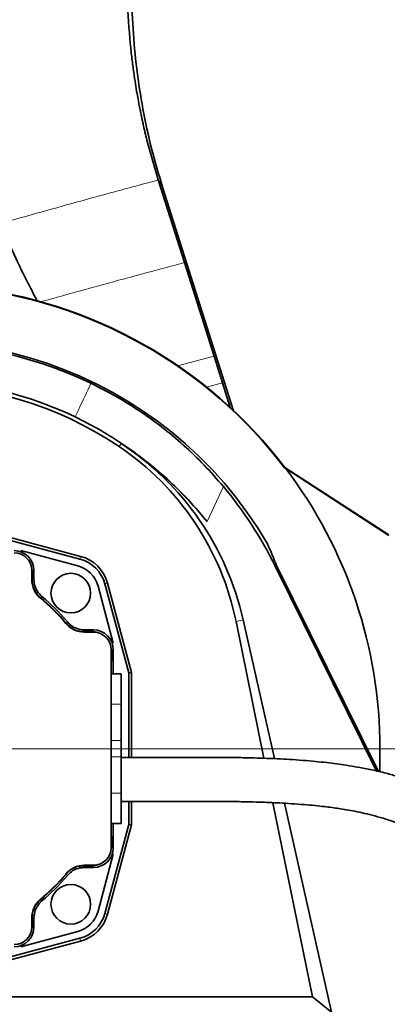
# Model space of a CAD drawing. Header units: millimetres. Extents: x 0 to 12429, y 0 to 8400.
# Tile 17 of 139: x 2501 to 2668, y 3803 to 4251. Entities that reach past the tile are written whole.
import ezdxf

# ---------------------------------------------------------------- set-up
doc = ezdxf.new("R2010")
doc.units = ezdxf.units.MM
doc.header["$LTSCALE"] = 20
doc.styles.add('SLDTEXTSTYLE0', font='TXT', dxfattribs={"width": 0.605})
doc.dimstyles.new('SLDDIMSTYLE2', dxfattribs={"dimtxt": 70, "dimasz": 70, "dimexe": 0, "dimexo": 0.0625, "dimgap": 17.5, "dimtad": 1, "dimdec": 1, "dimrnd": 1e-09, "dimzin": 12, "dimdsep": 46, "dimtxsty": 'SLDTEXTSTYLE0', "dimsah": 1, "dimcen": 0.09, "dimadec": 0, "dimazin": 3, "dimtfac": 1, "dimtmove": 0, "dimatfit": 0, "dimfxl": 1, "dimfrac": 2, "dimtolj": 1, "dimtzin": 12, "dimarcsym": 0})
doc.dimstyles.new('SLDDIMSTYLE3', dxfattribs={"dimtxt": 70, "dimasz": 70, "dimexe": 0, "dimexo": 0.0625, "dimgap": 17.5, "dimtad": 1, "dimdec": 1, "dimrnd": 1e-09, "dimzin": 12, "dimdsep": 46, "dimtxsty": 'SLDTEXTSTYLE0', "dimsah": 1, "dimcen": 0.09, "dimadec": 0, "dimazin": 3, "dimtfac": 1, "dimtofl": 0, "dimtmove": 0, "dimatfit": 3, "dimfxl": 1, "dimfrac": 2, "dimtolj": 1, "dimtzin": 12, "dimarcsym": 0})

# ---------------------------------------------------------------- blocks, each defined once
blk = doc.blocks.new('_D_47')
at = {"color": 7, "linetype": 'Continuous', "lineweight": 0}
for p, q in [((2344.43, 4323.58), (2344.43, 4646.53)), ((2453.43, 3923.58), (2453.43, 4646.53)), ((2344.43, 4616.53), (1943.84, 4616.53)), ((2344.43, 4616.53), (2453.43, 4616.53)), ((2453.43, 4616.53), (2573.43, 4616.53))]:
    blk.add_line(p, q, dxfattribs=at)
at = {"color": 7, "linetype": 'Continuous', "lineweight": 18}
for centre, start, end in [((2063.95, 4670.24), 153.4349, 206.5651), ((2009.51, 4670.24), 333.4349, 26.5651)]:
    blk.add_arc(centre, 120.11, start, end, dxfattribs=at)
for points in [[(2344.43, 4616.53), (2274.43, 4626.53), (2274.43, 4606.53)], [(2453.43, 4616.53), (2523.43, 4606.53), (2523.43, 4626.53)]]:
    blk.add_solid(points, dxfattribs=at)
at = {"color": 7, "linetype": 'Continuous', "lineweight": 18, "insert": (1956.52, 4706.76), "char_height": 70, "attachment_point": 1, "style": 'SLDTEXTSTYLE0'}
blk.add_mtext('109', dxfattribs=at)
blk = doc.blocks.new('_D_48')
at = {"color": 7, "linetype": 'Continuous', "lineweight": 0}
for p, q in [((2453.43, 3915.58), (2453.43, 2869.58)), ((2723.43, 3702.58), (2723.43, 2869.58)), ((2453.43, 2899.58), (2723.43, 2899.58))]:
    blk.add_line(p, q, dxfattribs=at)
at = {"color": 7, "linetype": 'Continuous', "lineweight": 18}
for points in [[(2453.43, 2899.58), (2523.43, 2889.58), (2523.43, 2909.58)], [(2723.43, 2899.58), (2653.43, 2909.58), (2653.43, 2889.58)]]:
    blk.add_solid(points, dxfattribs=at)
at = {"color": 7, "linetype": 'Continuous', "lineweight": 18, "insert": (2508.22, 2989.81), "char_height": 70, "attachment_point": 1, "style": 'SLDTEXTSTYLE0'}
blk.add_mtext('270', dxfattribs=at)
blk = doc.blocks.new('_D_49')
at = {"color": 7, "linetype": 'Continuous', "lineweight": 0}
for p, q in [((2457.43, 3919.58), (3752.59, 3919.58)), ((3722.59, 3919.58), (3722.59, 3554.58)), ((2735.43, 3554.58), (3752.59, 3554.58))]:
    blk.add_line(p, q, dxfattribs=at)
at = {"color": 7, "linetype": 'Continuous', "lineweight": 18}
for points in [[(3722.59, 3919.58), (3712.59, 3849.58), (3732.59, 3849.58)], [(3722.59, 3554.58), (3732.59, 3624.58), (3712.59, 3624.58)]]:
    blk.add_solid(points, dxfattribs=at)
at = {"color": 7, "linetype": 'Continuous', "lineweight": 18, "insert": (3632.36, 3656.87), "char_height": 70, "attachment_point": 1, "rotation": 90, "style": 'SLDTEXTSTYLE0'}
blk.add_mtext('365', dxfattribs=at)

msp = doc.modelspace()

# ---------------------------------------------------------------- linework, layer by layer
at = {"color": 7, "linetype": 'Continuous', "lineweight": 35}
for p, q in [((2575.702181, 4140.461642), (2563.815783, 4178.022871)), ((2597.753787, 4073.497701), (2565.775508, 4174.684477)), ((2589.153979, 4097.953721), (2575.702181, 4140.461642)), ((2593.00601, 4085.781235), (2589.153979, 4097.953721)), ((2596.534116, 4074.632357), (2593.00601, 4085.781235)), ((2621.183671, 4047.184539), (2621.340282, 4047.35329)), ((2621.713688, 4046.861086), (2621.183671, 4047.184539)), ((2668.426827, 4016.786307), (2621.340282, 4047.35329)), ((2621.713688, 4046.861086), (2668.426827, 4016.536505)), ((2487.843673, 4016.579774), (2528.27861, 4005.745265)), ((2528.610931, 4006.985505), (2488.012714, 4017.863764)), ((2527.301375, 4002.646709), (2501.426827, 4009.579774)), ((2506.426827, 3996.417264), (2506.426827, 4000.579774)), ((2507.426827, 3996.416551), (2507.426827, 4000.581144)), ((2662.863313, 3909.443685), (2616.760015, 4002.80219)), ((2617.363475, 4003.109668), (2663.720104, 3909.241642)), ((2506.623894, 3996.039431), (2506.623894, 3999.778211)), ((2543.426827, 3967.579774), (2536.493763, 3993.454321)), ((2539.592318, 3994.431556), (2550.426827, 3953.99662)), ((2551.710818, 3954.16566), (2540.832558, 3994.763878)), ((2602.377361, 3978.120108), (2616.558387, 3915.05663)), ((2534.428198, 3973.579774), (2530.263604, 3973.579774)), ((2611.776568, 3915.239204), (2599.118209, 3977.457026)), ((2533.625265, 3972.776841), (2529.886484, 3972.776841)), ((2534.426827, 3972.579774), (2530.264318, 3972.579774)), ((2542.426827, 3874.579774), (2542.426827, 3964.579774)), ((2543.426827, 3960.597384), (2543.426827, 3964.581144)), ((2542.623894, 3960.42889), (2542.623894, 3963.778211)), ((2543.426827, 3960.597384), (2543.426827, 3953.579774)), ((2542.444127, 3959.597531), (2542.426827, 3959.597229)), ((2546.926827, 3953.579774), (2542.426827, 3953.579774)), ((2546.926827, 3953.579774), (2546.926827, 3939.801229)), ((2550.426827, 3953.99662), (2551.710818, 3954.16566)), ((2550.426827, 3953.99662), (2550.426827, 3915.569895)), ((2551.710818, 3915.566288), (2551.710818, 3954.16566)), ((2546.926827, 3939.801229), (2546.926827, 3923.312647)), ((2546.926827, 3923.312647), (2546.926827, 3915.8469)), ((2664.426827, 3909.074988), (2664.426827, 3919.579774)), ((2546.926827, 3915.8469), (2546.926827, 3899.358318)), ((2546.986674, 3915.579536), (2546.926827, 3915.558766)), ((2546.926827, 3899.358318), (2546.926827, 3885.579774)), ((2550.426827, 3895.571522), (2550.426827, 3885.162928)), ((2551.710818, 3884.993887), (2551.710818, 3895.56847)), ((2633.827671, 3806.854569), (2615.883124, 3895.054836)), ((2621.116927, 3894.784656), (2642.479191, 3799.785981)), ((2550.426827, 3885.162928), (2539.592318, 3844.727991)), ((2540.832558, 3844.39567), (2551.710818, 3884.993887)), ((2542.426827, 3885.579774), (2546.926827, 3885.579774)), ((2543.426827, 3885.579774), (2543.426827, 3878.562164)), ((2550.426827, 3885.162928), (2551.710818, 3884.993887)), ((2542.426827, 3879.562319), (2542.444127, 3879.562017)), ((2542.623894, 3875.381336), (2542.623894, 3878.730657)), ((2543.426827, 3874.578403), (2543.426827, 3878.562164)), ((2536.493763, 3845.705226), (2543.426827, 3871.579774)), ((2529.886484, 3866.382707), (2533.625265, 3866.382707)), ((2530.264318, 3866.579774), (2534.426827, 3866.579774)), ((2530.263604, 3865.579774), (2534.428198, 3865.579774)), ((2506.426827, 3838.579774), (2506.426827, 3842.742283)), ((2506.623894, 3839.381336), (2506.623894, 3843.120116)), ((2507.426827, 3838.578403), (2507.426827, 3842.742996)), ((2501.426827, 3829.579774), (2527.301375, 3836.512838)), ((2528.27861, 3833.414282), (2487.843673, 3822.579774)), ((2488.012714, 3821.295783), (2528.610931, 3832.174043)), ((2633.827671, 3806.854569), (2309.376474, 3806.854569)), ((2642.479191, 3799.785981), (2633.827671, 3806.854569))]:
    msp.add_line(p, q, dxfattribs=at)
at = {"color": 8, "linetype": 'Continuous', "lineweight": 18}
for p, q in [((2565.775508, 4174.684477), (2563.815799, 4178.022843)), ((2589.153979, 4097.953721), (2572.623708, 4093.628395)), ((2593.00601, 4085.781235), (2585.755149, 4083.905969)), ((2546.96269, 4058.252394), (2546.043266, 4056.889291)), ((2593.381211, 4038.747785), (2586.033646, 4022.750953)), ((2528.27861, 4005.745265), (2528.610931, 4006.985505)), ((2507.426827, 4000.581144), (2506.623894, 3999.778211)), ((2616.760015, 4002.80219), (2617.363475, 4003.109668)), ((2539.592318, 3994.431556), (2540.832558, 3994.763878)), ((2602.377361, 3978.120108), (2599.118209, 3977.457026)), ((2533.625265, 3972.776841), (2534.428198, 3973.579774)), ((2543.426827, 3964.581144), (2542.623894, 3963.778211)), ((2543.39177, 3960.596772), (2543.426827, 3960.597384)), ((2546.926827, 3939.801229), (2542.426827, 3939.801229)), ((2546.926827, 3923.312647), (2542.426827, 3923.312647)), ((2658.614628, 3919.579774), (2664.426827, 3919.579774)), ((2546.926827, 3915.8469), (2542.426827, 3915.8469)), ((2546.926827, 3899.358318), (2542.426827, 3899.358318)), ((2542.623894, 3875.381336), (2543.426827, 3874.578403)), ((2543.426827, 3878.562164), (2543.39177, 3878.562775)), ((2534.428198, 3865.579774), (2533.625265, 3866.382707)), ((2539.592318, 3844.727991), (2540.832558, 3844.39567)), ((2506.623894, 3839.381336), (2507.426827, 3838.578403)), ((2528.27861, 3833.414282), (2528.610931, 3832.174043))]:
    msp.add_line(p, q, dxfattribs=at)
at = {"color": 8, "linetype": 'Continuous', "lineweight": 18, "flags": 128}
for points in [[(2506.623894, 3996.039431), (2507.024632, 3996.22788), (2507.426827, 3996.416551)], [(2511.026334, 3988.733926), (2510.689903, 3988.559735), (2510.252537, 3988.332632)], [(2522.179685, 3976.405483), (2522.354383, 3976.741798), (2522.58098, 3977.17928)], [(2530.263604, 3973.579774), (2530.074934, 3973.177578), (2529.886484, 3972.776841)], [(2529.886484, 3866.382707), (2530.074934, 3865.981969), (2530.263604, 3865.579774)], [(2522.58098, 3861.980267), (2522.406788, 3862.316698), (2522.179685, 3862.754064)], [(2510.252537, 3850.826915), (2510.588852, 3850.652218), (2511.026334, 3850.425621)], [(2507.426827, 3842.742996), (2507.024632, 3842.931667), (2506.623894, 3843.120116)]]:
    msp.add_lwpolyline(points, dxfattribs=at)
at = {"color": 7, "linetype": 'Continuous', "lineweight": 35}
for centre in [(2524.137505, 3990.290452), (2524.137505, 3848.869095)]:
    msp.add_circle(centre, 9, dxfattribs=at)
for centre, radius, start, end in [((2453.426827, 3919.579774), 210.773183, 37.25854646, 84.03355879), ((2453.426827, 3919.579774), 211, 37.26927153, 83.99868224), ((2453.426827, 3919.579774), 185.070855, 30.22557927, 193.95708626), ((2453.426827, 3919.579774), 184.245018, 64.31289677, 180), ((2453.426827, 3919.579774), 167.356716, 64.25985018, 180), ((2453.426827, 3919.579774), 165.625205, 56, 193.94846017), ((2475.501578, 3952.306938), 126.149112, 11.5, 56), ((2453.426827, 3919.579774), 211, 360, 37.10150733), ((2498.426827, 4000.579774), 8, 0, 90), ((2524.137505, 3990.290452), 16, 15, 75), ((2524.137505, 3990.290452), 17.283991, 15, 75), ((2523.936727, 3990.089674), 13, 15, 75), ((2517.426827, 3996.417264), 11, 180, 230.2081805), ((2453.426827, 3919.579774), 89.197067, 39.57446054, 50.42553946), ((2453.426827, 3919.579774), 89, 39.7918195, 50.2081805), ((2453.426827, 3919.579774), 90, 39.79141064, 50.20858936), ((2530.264318, 3983.579774), 11, 219.7918195, 270), ((2534.426827, 3964.579774), 8, 0, 90), ((2534.426827, 3874.579774), 8, 270, 0), ((2530.264318, 3855.579774), 11, 90, 140.2081805), ((2453.426827, 3919.579774), 89.197067, 309.57446054, 320.42553946), ((2453.426827, 3919.579774), 89, 309.7918195, 320.2081805), ((2453.426827, 3919.579774), 90, 309.79141064, 320.20858936), ((2517.426827, 3842.742283), 11, 129.7918195, 180), ((2523.936727, 3849.069873), 13, 285, 345), ((2524.137505, 3848.869095), 16, 285, 345), ((2524.137505, 3848.869095), 17.283991, 285, 345), ((2498.426827, 3838.579774), 8, 270, 0)]:
    msp.add_arc(centre, radius, start, end, dxfattribs=at)
at = {"color": 8, "linetype": 'Continuous', "lineweight": 18}
for centre, radius, start, end in [((2542.391849, 3960.596691), 0.999921, 271.00426308, 0.00461767), ((2543.426675, 3958.597076), 2, 91, 113.66512422), ((2542.391849, 3878.562856), 0.999921, 359.99538233, 88.99573692), ((2543.426675, 3880.562471), 2, 246.33487578, 269)]:
    msp.add_arc(centre, radius, start, end, dxfattribs=at)
at = {"color": 7, "linetype": 'Continuous', "lineweight": 35}
for centre, major_axis, ratio, start_param, end_param in [((2475.501578, 3949.577096), (0, 130.07406), 0.9997797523, 4.9336259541, 5.7014089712), ((2453.426827, 3916.006668), (0, 170.25469), 0.9997797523, 5.3900444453, 5.7014089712), ((2453.426827, 3922.127468), (0, 182.184959), 0.9999022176, 5.1711278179, 5.4070440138), ((2498.425456, 4000.578403), (6.3659, 6.3659), 0.9996954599, 5.497939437, 7.0684311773), ((2280.3945, 3884.283958), (351.210619, 71.641326), 0.8702139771, 0.1555941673, 0.1913570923), ((2497.622523, 3999.77547), (6.3659, 6.3659), 0.9996954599, 5.497939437, 5.8211856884), ((2534.425456, 3964.578403), (6.3659, 6.3659), 0.9996954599, 5.497939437, 7.0684311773), ((2533.622523, 3963.77547), (6.3659, 6.3659), 0.9996954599, 0.4619996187, 0.7852458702), ((2533.622523, 3963.77547), (6.3659, 6.3659), 0.9996954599, 5.497939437, 5.8211856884), ((2542.426675, 3960.597378), (-1, -0.017455), 0.9998476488, 1.5707963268, 3.1241420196), ((2542.426675, 3878.562169), (1, -0.017455), 0.9998476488, 0.017450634, 1.5707963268), ((2533.622523, 3875.384078), (6.3659, -6.3659), 0.9996954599, 0.4619996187, 0.7852458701), ((2534.425456, 3874.581145), (6.3659, -6.3659), 0.9996954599, 5.497939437, 7.0684311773), ((2533.622523, 3875.384078), (6.3659, -6.3659), 0.9996954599, 5.497939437, 5.8211856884), ((2497.622523, 3839.384078), (6.3659, -6.3659), 0.9996954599, 0.4619996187, 0.7852458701), ((2498.425456, 3838.581145), (6.3659, -6.3659), 0.9996954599, 5.497939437, 7.0684311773)]:
    msp.add_ellipse(centre, major_axis=major_axis, ratio=ratio, start_param=start_param, end_param=end_param, dxfattribs=at)
for points, knots in [([(2565.776585, 4174.684813), (2564.034838, 4180.554994), (2560.551091, 4192.296204), (2556.703536, 4210.269052), (2553.88879, 4228.423677), (2552.20457, 4246.721763), (2551.726313, 4262.620326), (2551.94688, 4276.053133), (2552.403998, 4283.349318), (2552.632556, 4286.997387)], [0, 0, 0, 0, 0.16140181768, 0.32282695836, 0.48427017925, 0.64572587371, 0.80718735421, 0.90359431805, 1, 1, 1, 1]), ([(2551.128826, 4239.989603), (2550.590478, 4246.616488), (2549.513738, 4259.870794), (2549.747623, 4273.166359), (2549.864571, 4279.814412)], [0, 0, 0, 0, 0.4999797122, 1, 1, 1, 1]), ([(2563.816897, 4178.023158), (2562.118531, 4183.697813), (2559.674803, 4191.862903), (2557.631045, 4200.486073), (2556.91423, 4203.68575), (2556.694603, 4204.682733), (2556.478318, 4205.680533), (2556.265431, 4206.67918), (2556.055895, 4207.678676), (2555.8967, 4208.451522), (2555.74701, 4209.185713), (2555.573704, 4210.043916), (2555.253613, 4211.660753), (2554.779813, 4214.140773), (2554.152561, 4217.617056), (2553.424561, 4221.976093), (2552.637341, 4227.211792), (2551.826761, 4233.310462), (2551.37114, 4237.670696), (2551.128826, 4239.989603)], [0, 0, 0, 0, 0.2803192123, 0.4033428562, 0.4194529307, 0.4355641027, 0.4516767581, 0.4677912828, 0.4839080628, 0.500027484, 0.5051508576, 0.5193842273, 0.5414799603, 0.5831871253, 0.6389262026, 0.708725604, 0.7924272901, 0.8896064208, 1, 1, 1, 1]), ([(2508.940205, 4123.125579), (2507.328408, 4126.117215), (2503.956322, 4132.376102), (2498.308456, 4144.057621), (2494.66855, 4152.910232), (2492.439826, 4158.330709)], [0, 0, 0, 0, 0.26198854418, 0.54811370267, 1, 1, 1, 1]), ([(2533.288981, 4085.616706), (2537.020678, 4083.727207), (2544.484188, 4079.948151), (2555.224837, 4073.257964), (2565.545402, 4065.844048), (2575.450714, 4057.561931), (2584.848733, 4048.567696), (2590.530323, 4042.028833), (2593.381211, 4038.747785)], [0, 0, 0, 0, 0.160705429, 0.3214158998, 0.487211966, 0.6530217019, 0.8258944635, 1, 1, 1, 1]), ([(2586.033646, 4022.750953), (2583.375148, 4025.918868), (2578.058417, 4032.254382), (2569.028528, 4041.22113), (2559.214213, 4049.704558), (2548.6885, 4057.456763), (2537.667647, 4064.44623), (2529.972425, 4068.363233), (2526.108243, 4070.33017)], [0, 0, 0, 0, 0.1650337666, 0.3300510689, 0.5000168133, 0.6699664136, 0.8342725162, 1, 1, 1, 1]), ([(2510.252537, 3988.332632), (2509.459437, 3989.133675), (2507.873237, 3990.735764), (2506.781084, 3993.556562), (2506.667102, 3995.356944), (2506.623894, 3996.039431)], [0, 0, 0, 0, 0.3830665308, 0.766133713, 1, 1, 1, 1]), ([(2507.426827, 3996.416551), (2507.468512, 3995.746631), (2507.579753, 3993.95886), (2508.656026, 3991.146039), (2510.236232, 3989.537964), (2511.026334, 3988.733926)], [0, 0, 0, 0, 0.2305598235, 0.6152802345, 1, 1, 1, 1]), ([(2529.886484, 3972.776841), (2528.764836, 3972.889015), (2526.521538, 3973.113364), (2523.882634, 3974.591838), (2522.647789, 3975.906952), (2522.179685, 3976.405483)], [0, 0, 0, 0, 0.38306655, 0.7661337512, 1, 1, 1, 1]), ([(2522.58098, 3977.17928), (2523.041754, 3976.691206), (2524.271393, 3975.388713), (2526.89857, 3973.916208), (2529.141927, 3973.691918), (2530.263604, 3973.579774)], [0, 0, 0, 0, 0.2305598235, 0.6152802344, 1, 1, 1, 1]), ([(2542.426827, 3959.832818), (2542.455715, 3959.87592), (2542.546959, 3960.012061), (2542.614461, 3960.220262), (2542.621706, 3960.380506), (2542.623894, 3960.42889)], [0, 0, 0, 0, 0.24436907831, 0.77184417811, 1, 1, 1, 1]), ([(2791.024843, 3767.167168), (2790.682111, 3768.85376), (2789.713486, 3773.620383), (2787.595638, 3780.96709), (2784.756693, 3789.320172), (2781.628726, 3797.136675), (2778.306946, 3804.440618), (2774.967023, 3811.001636), (2771.691184, 3816.850839), (2768.546619, 3822.025696), (2765.772397, 3826.28791), (2763.356423, 3829.811527), (2761.10747, 3832.972607), (2758.548262, 3836.455614), (2755.504002, 3840.449422), (2751.976248, 3844.898975), (2747.982612, 3849.732103), (2743.558218, 3854.86227), (2738.762481, 3860.185801), (2733.865393, 3865.37964), (2729.135449, 3870.150833), (2724.839918, 3874.300046), (2721.021426, 3877.831402), (2717.632283, 3880.829936), (2714.737842, 3883.286195), (2712.279963, 3885.297542), (2710.079453, 3887.040808), (2707.644453, 3888.902896), (2704.726762, 3891.035838), (2700.786296, 3893.741317), (2696.07852, 3896.681894), (2690.952524, 3899.508713), (2686.301707, 3901.76424), (2682.03195, 3903.598706), (2677.698404, 3905.250645), (2672.753116, 3906.894778), (2666.98274, 3908.525503), (2660.806887, 3909.974726), (2654.814334, 3911.140364), (2649.538248, 3912.011292), (2644.791636, 3912.692729), (2640.125217, 3913.278111), (2635.023628, 3913.825289), (2629.416514, 3914.315963), (2623.660832, 3914.709798), (2618.186359, 3914.998353), (2612.804455, 3915.218448), (2606.987272, 3915.395759), (2600.263483, 3915.533022), (2593.089579, 3915.613227), (2586.879098, 3915.637817), (2581.922372, 3915.638534), (2577.935367, 3915.631132), (2573.496041, 3915.616533), (2568.230912, 3915.594199), (2561.991566, 3915.568734), (2554.78909, 3915.548116), (2549.689892, 3915.568665), (2546.98609, 3915.57956)], [0, 0, 0, 0, 0.0157398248, 0.0444836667, 0.0710658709, 0.0982036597, 0.1233297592, 0.1463955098, 0.1674322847, 0.1864653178, 0.2035149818, 0.2155054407, 0.2269707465, 0.2404479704, 0.2561546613, 0.2740488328, 0.2936906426, 0.3152979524, 0.3387741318, 0.3637788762, 0.3875192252, 0.4086392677, 0.4272427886, 0.4434221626, 0.4573452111, 0.4674352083, 0.4769762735, 0.486901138, 0.4995599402, 0.5149963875, 0.5371402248, 0.5576870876, 0.5759115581, 0.5905906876, 0.6054122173, 0.6233069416, 0.6436569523, 0.6660149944, 0.6868529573, 0.7042874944, 0.7184096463, 0.7330747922, 0.749185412, 0.7668495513, 0.7855829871, 0.8021853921, 0.8164195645, 0.8336160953, 0.8535281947, 0.8748551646, 0.8948472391, 0.9056406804, 0.9159978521, 0.9277108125, 0.9420076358, 0.9588422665, 0.9781764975, 1, 1, 1, 1]), ([(2546.867691, 3895.579982), (2549.427281, 3895.57149), (2554.258952, 3895.55546), (2561.098081, 3895.569139), (2567.069403, 3895.590441), (2572.18426, 3895.611685), (2576.490301, 3895.627057), (2580.274937, 3895.636056), (2584.81718, 3895.639727), (2590.467162, 3895.627558), (2597.171169, 3895.573911), (2603.652283, 3895.468292), (2609.339316, 3895.317306), (2614.347303, 3895.134535), (2619.216603, 3894.90846), (2624.472579, 3894.600206), (2629.821914, 3894.205472), (2634.793167, 3893.757193), (2639.029121, 3893.300576), (2642.591343, 3892.852892), (2645.86613, 3892.386313), (2649.32207, 3891.830071), (2653.231743, 3891.109097), (2657.581469, 3890.180357), (2662.287609, 3889.009809), (2667.285493, 3887.55151), (2671.893623, 3885.961413), (2675.871953, 3884.363187), (2679.133673, 3882.89396), (2682.166051, 3881.389088), (2685.118615, 3879.787644), (2689.252947, 3877.350345), (2694.580486, 3873.798125), (2701.11101, 3868.737058), (2707.5235, 3863.094076), (2713.573002, 3857.313293), (2719.079372, 3851.831933), (2723.986183, 3846.760095), (2728.329518, 3842.097233), (2732.447571, 3837.479731), (2736.599482, 3832.552901), (2741.026855, 3826.910081), (2745.420488, 3820.812394), (2749.743934, 3814.308842), (2753.81993, 3807.681659), (2757.708685, 3800.733848), (2761.211982, 3793.753179), (2764.262592, 3786.850415), (2767.128134, 3779.286629), (2769.669789, 3771.144044), (2771.640136, 3762.591025), (2772.734904, 3756.807794), (2773.029676, 3753.892162), (2773.047925, 3753.711648)], [0, 0, 0, 0, 0.0212996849, 0.0402068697, 0.0567944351, 0.0710880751, 0.0830876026, 0.0931211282, 0.1032247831, 0.1219050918, 0.1418745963, 0.161915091, 0.1795576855, 0.1933245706, 0.2080252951, 0.2250599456, 0.2431817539, 0.2596712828, 0.2740511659, 0.285837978, 0.2961715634, 0.3081420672, 0.3221187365, 0.3378786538, 0.3555329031, 0.375036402, 0.3960703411, 0.4113478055, 0.4248757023, 0.4379546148, 0.451125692, 0.4643811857, 0.494237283, 0.5262797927, 0.5587164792, 0.5888175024, 0.6166368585, 0.6409381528, 0.663500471, 0.684238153, 0.7062848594, 0.7317432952, 0.7606079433, 0.7856579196, 0.8126572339, 0.8394329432, 0.8650952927, 0.8896372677, 0.9130787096, 0.9433791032, 0.9718304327, 0.9982559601, 1, 1, 1, 1]), ([(2542.623894, 3878.730657), (2542.613995, 3878.844025), (2542.59525, 3879.058708), (2542.480827, 3879.240797), (2542.426827, 3879.326729)], [0, 0, 0, 0, 0.5280729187, 1, 1, 1, 1]), ([(2522.179685, 3862.754064), (2522.980724, 3863.547159), (2524.582803, 3865.133351), (2527.403597, 3866.225512), (2529.203985, 3866.339497), (2529.886484, 3866.382707)], [0, 0, 0, 0, 0.3830644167, 0.7661294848, 1, 1, 1, 1]), ([(2530.263604, 3865.579774), (2529.593685, 3865.538089), (2527.805914, 3865.426848), (2524.993093, 3864.350574), (2523.385017, 3862.770369), (2522.58098, 3861.980267)], [0, 0, 0, 0, 0.2305598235, 0.6152802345, 1, 1, 1, 1]), ([(2506.623894, 3843.120116), (2506.736067, 3844.241758), (2506.960414, 3846.485044), (2508.438879, 3849.123952), (2509.753996, 3850.358803), (2510.252537, 3850.826915)], [0, 0, 0, 0, 0.3830644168, 0.7661294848, 1, 1, 1, 1]), ([(2511.026334, 3850.425621), (2510.538259, 3849.964846), (2509.235766, 3848.735207), (2507.763261, 3846.108031), (2507.538972, 3843.864674), (2507.426827, 3842.742996)], [0, 0, 0, 0, 0.2305598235, 0.6152802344, 1, 1, 1, 1])]:
    msp.add_open_spline(points, degree=3, knots=knots, dxfattribs=at)
at = {"color": 8, "linetype": 'Continuous', "lineweight": 18}
for points, knots in [([(2563.815783, 4178.022871), (2556.088326, 4175.935734), (2540.612996, 4171.755945), (2516.78815, 4165.182825), (2500.548792, 4160.612737), (2492.439826, 4158.330709)], [0, 0, 0, 0, 0.3330400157, 0.6669599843, 1, 1, 1, 1]), ([(2575.702181, 4140.461642), (2568.535532, 4138.544587), (2554.138764, 4134.693497), (2532.378527, 4128.75165), (2517.651623, 4124.651597), (2510.515628, 4122.664896)], [0, 0, 0, 0, 0.3381516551, 0.6792980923, 1, 1, 1, 1]), ([(2526.108243, 4070.33017), (2526.716505, 4071.623727), (2529.112095, 4076.718294), (2531.504231, 4081.814485), (2533.288981, 4085.616706)], [0, 0, 0, 0, 0.2539091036, 1, 1, 1, 1])]:
    msp.add_open_spline(points, degree=3, knots=knots, dxfattribs=at)

# ---------------------------------------------------------------- dimensions: what is measured, and where the dimension line sits
at = {"color": 7, "linetype": 'Continuous', "lineweight": 18}
dim = msp.add_linear_dim(base=(2453.426827, 4616.528879), p1=(2344.426827, 4319.579774), p2=(2453.426827, 3919.579774), text='(<>)', dimstyle='SLDDIMSTYLE2', dxfattribs=at)
dim.commit()
dim.dimension.update_dxf_attribs({"geometry": '_D_47', "text_midpoint": (2036.730717, 4616.528879), "dimtype": 160})
dim = msp.add_linear_dim(base=(2723.426827, 2899.579774), p1=(2453.426827, 3919.579774), p2=(2723.426827, 3706.579774), dimstyle='SLDDIMSTYLE3', dxfattribs=at)
dim.commit()
dim.dimension.update_dxf_attribs({"geometry": '_D_48', "text_midpoint": (2588.426827, 2899.579774), "dimtype": 160})
dim = msp.add_linear_dim(base=(3722.590483, 3554.579774), p1=(2453.426827, 3919.579774), p2=(2731.426827, 3554.579774), angle=90, dimstyle='SLDDIMSTYLE3', dxfattribs=at)
dim.commit()
dim.dimension.update_dxf_attribs({"geometry": '_D_49', "text_midpoint": (3722.590483, 3737.079774), "dimtype": 160})

doc.saveas('drawing.dxf')
